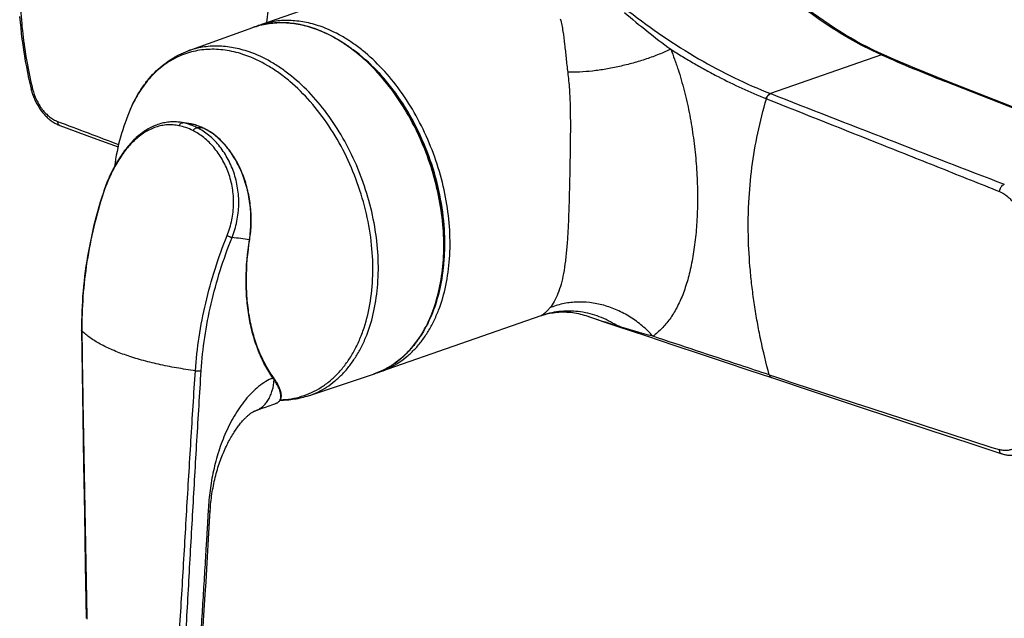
# Model space of a CAD drawing. Header units: millimetres. Extents: x 0 to 1118, y 0 to 864.
# Tile 2 of 13: x 228 to 362, y 116 to 198. Entities that reach past the tile are written whole.
import ezdxf

# ---------------------------------------------------------------- set-up
doc = ezdxf.new("R2010")
doc.units = ezdxf.units.MM
doc.header["$LTSCALE"] = 61.468
doc.layers.get('0').update_dxf_attribs({"linetype": 'CONTINUOUS'})

msp = doc.modelspace()

# ---------------------------------------------------------------- linework, layer by layer
at = {"color": 7, "linetype": 'CONTINUOUS'}
for p, q in [((284.2, 205.67), (260.28, 197.33)), ((250.5, 193.81), (259.31, 196.99)), ((376.6, 180.73), (353.87, 189.68)), ((250.45, 183.94), (249.42, 184.08)), ((276.73, 150.12), (298.61, 157.74)), ((298.73, 157.79), (298.79, 157.81)), ((304.67, 157.75), (307.28, 156.87)), ((307.28, 156.87), (309.06, 156.28)), ((262.24, 149.15), (262.19, 149.22)), ((266.89, 146.8), (275.76, 149.78))]:
    msp.add_line(p, q, dxfattribs=at)
at = {"color": 9, "linetype": 'CONTINUOUS'}
for p, q in [((344.96, 193.27), (329.83, 188)), ((376.29, 180.73), (353.56, 189.68)), ((329.83, 188), (329.87, 187.99)), ((329.25, 187.31), (329.28, 187.3)), ((251.1, 183.82), (251.1, 183.82)), ((251.1, 183.82), (251.1, 183.82)), ((251.8, 183.61), (251.79, 183.61)), ((252.49, 183.33), (252.48, 183.34)), ((276.58, 150.09), (276.61, 150.11))]:
    msp.add_line(p, q, dxfattribs=at)
at = {"color": 7, "linetype": 'CONTINUOUS'}
for points in [[(345.3, 193.26), (344.55, 193.61), (343.78, 193.97), (343.02, 194.35), (342.26, 194.74), (341.51, 195.15), (340.76, 195.57), (340.02, 196), (339.28, 196.46), (338.55, 196.92), (337.82, 197.4), (337.1, 197.89), (336.38, 198.4), (335.66, 198.92), (334.96, 199.46), (334.25, 200.01), (333.56, 200.58), (332.87, 201.16), (332.18, 201.75), (331.5, 202.36), (330.82, 202.98), (330.15, 203.62), (329.49, 204.27), (328.83, 204.94)], [(227.55, 198.48), (227.62, 197.72), (227.69, 196.96), (227.77, 196.19), (227.86, 195.43), (227.96, 194.67), (228.07, 193.9), (228.19, 193.14), (228.32, 192.38), (228.46, 191.62), (228.6, 190.87), (228.76, 190.11), (228.93, 189.36), (229.1, 188.64)], [(353.87, 189.68), (352.41, 190.26), (350.95, 190.85), (349.51, 191.45), (348.09, 192.05), (346.68, 192.66), (345.3, 193.26)], [(229.1, 188.64), (229.13, 188.5), (229.18, 188.35), (229.22, 188.2), (229.27, 188.04), (229.32, 187.89), (229.37, 187.74), (229.43, 187.59), (229.49, 187.44), (229.55, 187.3), (229.61, 187.15), (229.68, 187.01), (229.75, 186.86), (229.82, 186.72), (229.9, 186.58), (229.97, 186.45), (230.05, 186.31), (230.14, 186.17), (230.22, 186.04), (230.31, 185.91), (230.4, 185.78), (230.49, 185.66), (230.59, 185.54), (230.68, 185.41), (230.78, 185.3), (230.88, 185.18), (230.98, 185.07), (231.09, 184.96), (231.19, 184.86), (231.3, 184.75), (231.41, 184.65), (231.52, 184.56), (231.63, 184.46), (231.74, 184.38), (231.86, 184.29), (231.97, 184.21), (232.09, 184.13), (232.21, 184.05), (232.33, 183.98), (232.44, 183.92), (232.56, 183.85), (232.68, 183.79), (232.81, 183.74), (232.93, 183.69), (233.03, 183.65)], [(249.42, 184.08), (249.3, 184.1), (249.1, 184.12), (248.9, 184.13), (248.71, 184.14), (248.51, 184.14), (248.32, 184.14), (248.12, 184.13), (247.92, 184.11), (247.73, 184.09), (247.53, 184.06), (247.34, 184.03), (247.15, 183.99), (246.95, 183.95), (246.76, 183.9), (246.57, 183.84), (246.38, 183.78), (246.18, 183.71), (245.99, 183.63), (245.8, 183.55), (245.61, 183.47), (245.43, 183.38), (245.24, 183.28), (245.05, 183.17), (244.87, 183.06), (244.68, 182.95), (244.5, 182.83), (244.32, 182.7), (244.14, 182.57), (243.96, 182.43), (243.79, 182.29), (243.62, 182.14), (243.44, 181.99), (243.27, 181.83), (243.11, 181.67), (242.94, 181.5), (242.78, 181.33), (242.62, 181.16), (242.46, 180.98), (242.3, 180.79), (242.15, 180.61), (242, 180.41), (241.85, 180.22), (241.7, 180.02), (241.56, 179.82), (241.41, 179.62), (241.28, 179.41), (241.14, 179.2), (241.01, 178.99), (240.87, 178.77), (240.75, 178.55), (240.62, 178.33), (240.5, 178.11), (240.37, 177.88), (240.25, 177.66), (240.14, 177.43), (240.02, 177.19), (239.91, 176.96), (239.8, 176.72), (239.7, 176.48), (239.59, 176.24), (239.49, 176), (239.39, 175.75), (239.3, 175.51), (239.2, 175.26), (239.11, 175.01), (239.03, 174.75), (238.95, 174.52)], [(251.1, 183.82), (250.93, 183.86), (250.73, 183.89), (250.54, 183.93), (250.45, 183.94)], [(251.8, 183.61), (251.7, 183.65), (251.58, 183.69), (251.45, 183.72), (251.33, 183.76), (251.21, 183.79), (251.1, 183.82)], [(233.03, 183.65), (237.55, 181.98), (240.95, 180.72)], [(252.49, 183.33), (252.39, 183.38), (252.27, 183.43), (252.15, 183.48), (252.03, 183.53), (251.91, 183.57), (251.8, 183.61)], [(258.89, 168.1), (258.93, 168.35), (258.97, 168.63), (259, 168.9), (259.03, 169.18), (259.05, 169.45), (259.07, 169.73), (259.08, 170.01), (259.09, 170.29), (259.1, 170.57), (259.1, 170.85), (259.09, 171.13), (259.08, 171.42), (259.07, 171.7), (259.05, 171.98), (259.03, 172.26), (259, 172.54), (258.97, 172.82), (258.94, 173.1), (258.9, 173.38), (258.85, 173.66), (258.8, 173.93), (258.75, 174.21), (258.69, 174.48), (258.63, 174.76), (258.56, 175.03), (258.49, 175.29), (258.42, 175.56), (258.34, 175.83), (258.26, 176.09), (258.17, 176.35), (258.08, 176.6), (257.98, 176.86), (257.88, 177.11), (257.78, 177.36), (257.68, 177.61), (257.57, 177.85), (257.45, 178.09), (257.33, 178.32), (257.21, 178.56), (257.09, 178.79), (256.96, 179.01), (256.83, 179.23), (256.69, 179.45), (256.56, 179.66), (256.42, 179.87), (256.27, 180.08), (256.12, 180.28), (255.97, 180.48), (255.82, 180.67), (255.67, 180.85), (255.51, 181.04), (255.35, 181.21), (255.18, 181.39), (255.02, 181.56), (254.85, 181.72), (254.68, 181.88), (254.5, 182.03), (254.33, 182.17), (254.15, 182.32), (253.97, 182.45), (253.79, 182.58), (253.61, 182.71), (253.42, 182.83), (253.24, 182.94), (253.05, 183.05), (252.86, 183.15), (252.67, 183.25), (252.49, 183.33)], [(238.95, 174.52), (238.74, 173.88), (238.54, 173.22), (238.34, 172.56), (238.15, 171.9), (237.97, 171.23), (237.8, 170.56), (237.63, 169.89), (237.47, 169.22), (237.32, 168.54), (237.18, 167.87), (237.05, 167.19), (236.92, 166.51), (236.8, 165.84), (236.69, 165.16), (236.58, 164.48), (236.49, 163.8), (236.4, 163.12), (236.32, 162.44), (236.25, 161.76), (236.19, 161.08), (236.13, 160.4), (236.09, 159.72), (236.05, 159.05), (236.02, 158.37), (236, 157.7), (235.98, 157.02), (235.98, 156.35), (235.98, 155.7)], [(298.6, 157.74), (298.66, 157.76), (298.7, 157.77), (298.73, 157.79)], [(298.79, 157.81), (298.96, 157.86), (299.15, 157.91), (299.35, 157.97), (299.57, 158.02), (299.79, 158.06), (300.02, 158.11), (300.25, 158.14), (300.5, 158.18), (300.75, 158.2), (301.01, 158.22), (301.27, 158.24), (301.53, 158.24), (301.8, 158.24), (302.08, 158.23), (302.35, 158.22), (302.62, 158.19), (302.89, 158.16), (303.15, 158.12), (303.42, 158.07), (303.68, 158.02), (303.94, 157.96), (304.19, 157.89), (304.44, 157.82), (304.67, 157.75)], [(235.98, 155.7), (236.05, 149.94), (236.14, 143.86), (236.25, 137.47), (236.37, 130.78), (236.49, 123.78), (236.62, 116.5)], [(309.06, 156.28), (312.94, 154.98), (316.68, 153.73), (320.25, 152.54), (323.66, 151.4), (326.91, 150.32), (329.98, 149.29)], [(262.19, 149.22), (262.16, 149.27), (262.13, 149.31), (262.08, 149.38)], [(262.44, 145.78), (262.47, 145.79), (262.53, 145.82), (262.59, 145.85), (262.66, 145.88), (262.71, 145.92), (262.77, 145.95), (262.82, 145.99), (262.87, 146.03), (262.92, 146.08), (262.96, 146.13), (263, 146.18), (263.03, 146.23), (263.07, 146.29), (263.1, 146.34), (263.12, 146.41), (263.14, 146.47), (263.16, 146.54), (263.18, 146.61), (263.19, 146.68), (263.2, 146.76), (263.2, 146.84), (263.2, 146.92), (263.19, 147.01), (263.18, 147.1), (263.16, 147.2), (263.14, 147.3), (263.12, 147.4), (263.09, 147.51), (263.05, 147.62), (263.01, 147.73), (262.96, 147.85), (262.91, 147.97), (262.86, 148.09), (262.79, 148.22), (262.73, 148.35), (262.66, 148.48), (262.58, 148.61), (262.5, 148.74), (262.42, 148.88), (262.33, 149.02), (262.24, 149.15)], [(329.98, 149.29), (335.79, 147.36), (341.37, 145.5), (346.72, 143.73), (351.84, 142.04), (356.72, 140.44), (361.34, 138.92)], [(259.7, 144.79), (260.57, 145.11), (261.04, 145.28), (261.53, 145.46), (262.06, 145.65), (262.44, 145.78)], [(253.51, 131.2), (253.53, 131.46), (253.55, 131.74), (253.57, 132.02), (253.6, 132.3), (253.63, 132.58), (253.67, 132.87), (253.7, 133.15), (253.74, 133.44), (253.79, 133.72), (253.84, 134.01), (253.89, 134.29), (253.94, 134.57), (254, 134.85), (254.06, 135.13), (254.12, 135.41), (254.19, 135.69), (254.26, 135.97), (254.33, 136.24), (254.41, 136.51), (254.49, 136.78), (254.57, 137.04), (254.65, 137.3), (254.74, 137.56), (254.83, 137.81), (254.92, 138.06), (255.01, 138.31), (255.1, 138.55), (255.2, 138.79), (255.3, 139.03), (255.4, 139.26), (255.5, 139.49), (255.6, 139.72), (255.71, 139.94), (255.81, 140.16), (255.92, 140.37), (256.02, 140.57), (256.13, 140.77), (256.24, 140.96), (256.34, 141.15), (256.45, 141.33), (256.55, 141.5), (256.66, 141.67), (256.76, 141.84), (256.86, 141.99), (256.96, 142.15), (257.06, 142.29), (257.16, 142.44), (257.26, 142.57), (257.36, 142.71), (257.46, 142.83), (257.56, 142.96), (257.65, 143.07), (257.74, 143.18), (257.83, 143.29), (257.92, 143.39), (258.01, 143.49), (258.09, 143.58), (258.18, 143.67), (258.26, 143.75), (258.34, 143.83), (258.42, 143.91), (258.49, 143.98), (258.57, 144.05), (258.64, 144.11), (258.71, 144.17), (258.78, 144.23), (258.85, 144.28), (258.91, 144.34), (258.98, 144.39), (259.04, 144.43), (259.11, 144.48), (259.17, 144.52), (259.23, 144.56), (259.29, 144.59), (259.34, 144.63), (259.4, 144.66), (259.45, 144.68), (259.5, 144.71), (259.55, 144.73), (259.6, 144.76), (259.65, 144.78), (259.7, 144.79)], [(361.34, 138.92), (361.44, 138.89), (361.55, 138.86), (361.66, 138.83), (361.78, 138.81), (361.89, 138.79), (362, 138.77), (362.11, 138.75), (362.22, 138.74), (362.33, 138.74), (362.44, 138.73), (362.55, 138.73), (362.65, 138.74), (362.76, 138.74), (362.86, 138.75), (362.97, 138.77), (363.07, 138.79), (363.17, 138.81), (363.27, 138.83), (363.37, 138.86), (363.47, 138.89), (363.52, 138.9)], [(252.83, 119.76), (252.94, 121.49), (253.04, 123.19), (253.14, 124.86), (253.24, 126.5), (253.34, 128.1), (253.43, 129.68), (253.51, 131.2)], [(252.02, 106.77), (252.26, 110.63), (252.38, 112.52), (252.5, 114.38), (252.61, 116.2), (252.83, 119.76)]]:
    msp.add_lwpolyline(points, dxfattribs=at)
at = {"color": 9, "linetype": 'CONTINUOUS'}
for centre, radius, start, end in [((394.07, 298.98), 130.65, 229.9078, 233.4407), ((262.43, 181.88), 15.87, 70.5583, 70.7828), ((435.84, 398.71), 224.64, 246.1364, 248.5133), ((2149.42, 4830.06), 4985.94, 248.59631, 248.98857), ((987.19, 2169.79), 2124.1, 249.19406, 249.43419), ((248.56, 177.69), 6.45, 78.8847, 82.2599), ((230.32, 52.95), 132.51, 81.2614, 81.545), ((249.56, 177.47), 6.53, 76.4291, 82.1847), ((230.27, 52.66), 132.8, 80.9786, 81.2618), ((249.36, 176.66), 7.36, 70.7685, 76.3424), ((252.26, 142.7), 40.64, 89.6993, 90.7111), ((249.19, 176.18), 7.87, 65.3512, 70.6362), ((167.64, -530.51), 704.52, 82.56157, 82.75571), ((370.35, 353.23), 206.22, 251.4283, 252.6636), ((252.95, 142.92), 11.1, 33.3409, 34.8195), ((272.27, 160.19), 10.98, 288.5494, 289.7578), ((272.27, 160.2), 10.98, 289.758, 290.946), ((272.27, 160.21), 10.99, 290.946, 291.5345), ((272.26, 160.22), 11.01, 291.5348, 293.1026), ((1220.79, 2837.91), 2832.1, 251.66009, 252.32662)]:
    msp.add_arc(centre, radius, start, end, dxfattribs=at)
at = {"color": 7, "linetype": 'CONTINUOUS'}
for centre, radius, start, end in [((263.99, 186.69), 11.27, 109.2176, 111.6027), ((262.5, 181.87), 15.88, 70.7828, 71.0108), ((269.71, 174.15), 29.5, 156.4522, 172.3708), ((273.03, 160.76), 11.27, 286.8306, 289.2167)]:
    msp.add_arc(centre, radius, start, end, dxfattribs=at)
at = {"color": 9, "linetype": 'CONTINUOUS'}
for points, knots in [([(229.34, 217.29), (229.03, 216.23), (228.5, 214.04), (227.96, 210.66), (227.64, 207.16), (227.52, 203.56), (227.62, 199.87), (227.93, 196.12), (228.48, 192.35), (229, 189.85), (229.31, 188.61)], [0, 0, 0, 0, 0.11484, 0.232659, 0.353905, 0.478483, 0.605946, 0.735721, 0.867242, 1, 1, 1, 1]), ([(261.23, 197.66), (261.33, 198.71), (261.6, 200.79), (262.19, 203.91), (262.96, 207.02), (263.58, 209.06), (263.92, 210.08)], [0, 0, 0, 0, 0.246766, 0.495799, 0.746957, 1, 1, 1, 1]), ([(344.96, 193.27), (343.41, 193.96), (340.36, 195.51), (336.02, 198.32), (331.91, 201.58), (329.36, 204.03), (328.12, 205.32)], [0, 0, 0, 0, 0.244403, 0.491792, 0.743321, 1, 1, 1, 1]), ([(310.55, 199.19), (313.57, 196.84), (318.26, 193.63), (324.84, 190.11), (328.17, 188.65), (329.83, 188)], [0, 0, 0, 0, 0.513473, 0.760042, 1, 1, 1, 1]), ([(267.66, 196.86), (266.95, 197.11), (265.53, 197.49), (263.72, 197.68), (262.31, 197.64), (261.28, 197.52), (260.28, 197.31), (259.63, 197.11), (259.31, 196.99)], [0, 0, 0, 0, 0.263693, 0.515898, 0.638775, 0.76006, 0.880281, 1, 1, 1, 1]), ([(268.51, 197.16), (267.81, 197.4), (266.41, 197.78), (264.63, 197.97), (263.24, 197.95), (262.23, 197.83), (261.24, 197.64), (260.59, 197.44), (260.28, 197.33)], [0, 0, 0, 0, 0.26361, 0.515879, 0.638801, 0.760117, 0.880336, 1, 1, 1, 1]), ([(301.2, 198.16), (301.35, 197.61), (301.58, 196.46), (301.8, 194.68), (301.99, 192.82), (302.13, 191.55), (302.21, 190.9)], [0, 0, 0, 0, 0.235647, 0.478708, 0.73276, 1, 1, 1, 1]), ([(276.61, 150.11), (277.03, 150.29), (277.84, 150.7), (278.99, 151.47), (280.06, 152.38), (281.4, 153.8), (282.84, 155.94), (284.13, 158.91), (284.98, 162.26), (285.38, 165.89), (285.31, 169.71), (284.79, 173.64), (283.81, 177.55), (282.42, 181.36), (280.64, 184.96), (278.52, 188.26), (276.11, 191.18), (273.89, 193.25), (272.02, 194.64), (270.17, 195.8), (268.71, 196.49), (267.71, 196.84)], [0, 0, 0, 0, 0.023919, 0.048148, 0.072868, 0.098235, 0.151329, 0.208165, 0.268926, 0.333384, 0.400992, 0.47096, 0.542341, 0.614096, 0.685163, 0.754523, 0.821267, 0.88467, 0.914984, 0.944316, 1, 1, 1, 1]), ([(276.73, 150.12), (277.17, 150.27), (278.02, 150.63), (279.23, 151.33), (280.36, 152.18), (281.42, 153.18), (282.38, 154.32), (283.24, 155.6), (284, 157), (284.89, 159.05), (285.71, 161.88), (286.2, 165.54), (286.21, 169.42), (285.74, 173.4), (284.8, 177.4), (283.42, 181.3), (281.64, 184.99), (279.5, 188.38), (277.06, 191.37), (274.8, 193.5), (272.89, 194.92), (271.01, 196.11), (269.52, 196.81), (268.51, 197.16)], [0, 0, 0, 0, 0.023931, 0.04807, 0.072615, 0.097742, 0.1236, 0.150309, 0.177952, 0.206582, 0.266812, 0.330901, 0.39833, 0.468313, 0.53988, 0.611954, 0.683427, 0.753229, 0.820402, 0.88418, 0.914651, 0.944118, 1, 1, 1, 1]), ([(258.24, 193.24), (257.46, 193.52), (256.27, 193.83), (254.66, 194.02), (253.49, 194.04), (252.34, 193.96), (251.22, 193.75), (250.13, 193.44), (249.08, 193.01), (248.07, 192.47), (247.12, 191.83), (246.21, 191.08), (245.07, 189.93), (243.8, 188.25), (243.01, 186.73), (242.66, 185.93)], [0, 0, 0, 0, 0.129532, 0.191938, 0.253038, 0.313117, 0.372494, 0.431512, 0.490528, 0.5499, 0.609971, 0.67106, 0.733452, 0.862951, 1, 1, 1, 1]), ([(258.81, 193.68), (258.11, 193.92), (256.7, 194.3), (254.89, 194.49), (253.49, 194.45), (252.47, 194.33), (251.47, 194.12), (250.82, 193.92), (250.5, 193.81)], [0, 0, 0, 0, 0.263693, 0.515898, 0.638775, 0.76006, 0.880281, 1, 1, 1, 1]), ([(263.06, 146.27), (263.55, 146.29), (264.54, 146.38), (265.97, 146.72), (267.34, 147.24), (268.64, 147.95), (269.86, 148.84), (270.98, 149.9), (271.99, 151.12), (272.9, 152.49), (273.68, 154), (274.58, 156.23), (275.37, 159.3), (275.75, 163.25), (275.58, 167.42), (274.87, 171.67), (273.63, 175.87), (271.92, 179.89), (269.77, 183.61), (267.26, 186.9), (264.9, 189.25), (262.89, 190.82), (260.91, 192.11), (259.32, 192.87), (258.24, 193.24)], [0, 0, 0, 0, 0.024689, 0.049066, 0.073374, 0.097859, 0.122757, 0.148278, 0.174601, 0.201863, 0.230159, 0.259544, 0.321554, 0.387683, 0.457227, 0.529175, 0.602319, 0.675364, 0.74702, 0.816104, 0.881643, 0.912891, 0.943044, 1, 1, 1, 1]), ([(266.89, 146.8), (267.32, 146.95), (268.18, 147.3), (269.39, 147.98), (270.53, 148.82), (271.59, 149.81), (272.55, 150.94), (273.42, 152.2), (274.19, 153.59), (275.09, 155.63), (275.92, 158.45), (276.42, 162.09), (276.45, 165.95), (275.99, 169.94), (275.06, 173.93), (273.69, 177.82), (271.92, 181.51), (269.79, 184.9), (267.35, 187.89), (265.09, 190.02), (263.19, 191.44), (261.32, 192.63), (259.83, 193.32), (258.81, 193.68)], [0, 0, 0, 0, 0.023939, 0.048068, 0.072587, 0.097677, 0.12349, 0.150148, 0.177738, 0.206316, 0.266454, 0.330475, 0.397867, 0.467846, 0.539438, 0.611562, 0.683102, 0.75298, 0.82023, 0.884077, 0.91458, 0.944074, 1, 1, 1, 1]), ([(284.59, 160.64), (284.97, 162.02), (285.35, 164.19), (285.5, 167.15), (285.43, 170.28), (284.89, 174.27), (283.59, 178.97), (281.68, 183.47), (279.63, 186.93), (277.75, 189.43), (275.78, 191.65), (274.14, 193.12), (272.99, 193.97)], [0, 0, 0, 0, 0.115686, 0.176561, 0.239124, 0.368069, 0.499959, 0.631855, 0.760817, 0.823392, 0.884281, 1, 1, 1, 1]), ([(316.25, 194.04), (315.73, 193.79), (314.64, 193.32), (312.92, 192.69), (311.12, 192.14), (309.28, 191.68), (307.42, 191.31), (305.61, 191.05), (303.88, 190.91), (302.75, 190.89), (302.21, 190.9)], [0, 0, 0, 0, 0.119895, 0.246463, 0.377177, 0.509378, 0.640357, 0.767447, 0.888104, 1, 1, 1, 1]), ([(316.25, 194.04), (316.43, 193.59), (316.69, 192.91), (317.01, 191.99), (317.48, 190.58), (318.11, 188.4), (318.79, 185.42), (319.22, 182.86), (319.49, 180.78), (319.71, 178.7), (319.88, 176.11), (319.92, 173.07), (319.81, 170.17), (319.58, 167.87), (319.33, 166.13), (319.11, 164.91), (318.86, 163.74), (318.57, 162.64), (318.25, 161.59), (317.78, 160.3), (317.12, 158.83), (316.17, 157.28), (315.08, 155.97), (314.25, 155.24), (313.82, 154.93)], [0, 0, 0, 0, 0.035325, 0.053116, 0.071003, 0.143597, 0.217975, 0.293923, 0.332276, 0.370695, 0.446965, 0.521148, 0.591853, 0.65819, 0.689582, 0.71977, 0.74875, 0.77653, 0.803138, 0.828612, 0.876305, 0.920189, 0.961086, 1, 1, 1, 1]), ([(316.25, 194.04), (316.78, 193.7), (317.85, 193.03), (319.46, 192.08), (321.07, 191.17), (324.28, 189.46), (327.02, 188.2), (329.25, 187.31)], [0, 0, 0, 0, 0.128997, 0.256839, 0.38353, 0.509083, 1, 1, 1, 1]), ([(344.96, 193.27), (345.02, 193.29), (345.14, 193.31), (345.25, 193.28), (345.3, 193.26)], [0, 0, 0, 0, 0.517208, 1, 1, 1, 1]), ([(302.21, 190.9), (302.31, 190.13), (302.46, 188.55), (302.56, 186.15), (302.58, 183.69), (302.56, 181.18), (302.52, 178.66), (302.47, 176.15), (302.41, 173.7), (302.34, 171.35), (302.24, 169.13), (302.1, 167.09), (301.92, 165.22), (301.67, 163.55), (301.34, 162.07), (300.93, 160.79), (300.43, 159.69), (300, 159.06), (299.77, 158.79)], [0, 0, 0, 0, 0.071889, 0.145689, 0.221342, 0.298489, 0.376404, 0.453964, 0.529774, 0.602405, 0.670669, 0.733757, 0.791271, 0.843117, 0.889434, 0.930555, 0.967088, 1, 1, 1, 1]), ([(353.56, 189.68), (353.61, 189.7), (353.72, 189.72), (353.82, 189.7), (353.87, 189.68)], [0, 0, 0, 0, 0.519127, 1, 1, 1, 1]), ([(229.31, 188.61), (229.28, 188.61), (229.23, 188.61), (229.17, 188.61), (229.14, 188.61), (229.12, 188.62), (229.1, 188.63), (229.1, 188.64)], [0, 0, 0, 0, 0.395144, 0.692658, 0.803531, 0.8897, 1, 1, 1, 1]), ([(229.31, 188.61), (229.44, 188.11), (229.78, 187.13), (230.45, 186.04), (231.09, 185.3), (231.6, 184.83), (232.13, 184.46), (232.51, 184.28), (232.7, 184.21)], [0, 0, 0, 0, 0.270575, 0.535159, 0.661355, 0.781525, 0.894613, 1, 1, 1, 1]), ([(329.25, 187.31), (329.27, 187.39), (329.34, 187.55), (329.48, 187.75), (329.64, 187.91), (329.77, 187.98), (329.83, 188)], [0, 0, 0, 0, 0.273571, 0.537926, 0.782211, 1, 1, 1, 1]), ([(329.28, 187.3), (329.31, 187.38), (329.38, 187.53), (329.51, 187.74), (329.68, 187.89), (329.81, 187.96), (329.87, 187.99)], [0, 0, 0, 0, 0.273554, 0.537904, 0.782195, 1, 1, 1, 1]), ([(329.66, 149.67), (329.23, 151.26), (328.66, 153.64), (328.04, 156.83), (327.65, 159.19), (327.33, 161.54), (327, 164.65), (326.82, 167.76), (326.8, 170.87), (326.9, 174), (327.25, 177.93), (328.06, 182.64), (328.84, 185.75), (329.28, 187.3)], [0, 0, 0, 0, 0.129214, 0.192753, 0.25564, 0.317889, 0.379503, 0.501655, 0.562751, 0.62412, 0.747987, 0.873372, 1, 1, 1, 1]), ([(329.28, 187.3), (334.56, 185.2), (342.49, 182.04), (353.08, 177.83), (358.39, 175.71), (361.05, 174.66)], [0, 0, 0, 0, 0.498633, 0.748874, 1, 1, 1, 1]), ([(232.7, 184.21), (232.7, 184.14), (232.72, 184.02), (232.79, 183.85), (232.89, 183.72), (232.98, 183.67), (233.03, 183.65)], [0, 0, 0, 0, 0.285927, 0.545372, 0.780275, 1, 1, 1, 1]), ([(249.25, 183.62), (249.28, 183.68), (249.35, 183.8), (249.48, 183.93), (249.64, 184.01), (249.75, 184.02), (249.8, 184.02)], [0, 0, 0, 0, 0.287985, 0.550645, 0.785413, 1, 1, 1, 1]), ([(251.76, 183.33), (251.44, 183.49), (250.8, 183.77), (250.13, 183.95), (249.8, 184.02)], [0, 0, 0, 0, 0.507789, 1, 1, 1, 1]), ([(249.25, 183.62), (248.99, 183.67), (248.46, 183.74), (247.66, 183.75), (246.87, 183.64), (246.1, 183.44), (245.34, 183.13), (244.33, 182.58), (243.4, 181.85), (242.53, 180.97), (241.68, 179.95), (240.72, 178.5), (239.74, 176.58), (239.22, 175.22), (238.99, 174.52)], [0, 0, 0, 0, 0.053414, 0.106279, 0.159124, 0.21251, 0.266984, 0.323049, 0.44136, 0.504234, 0.569636, 0.707358, 0.85213, 1, 1, 1, 1]), ([(251.16, 182.95), (250.85, 183.11), (250.23, 183.37), (249.57, 183.56), (249.25, 183.62)], [0, 0, 0, 0, 0.508172, 1, 1, 1, 1]), ([(251.16, 182.95), (251.2, 183.01), (251.28, 183.12), (251.43, 183.25), (251.59, 183.33), (251.71, 183.34), (251.76, 183.33)], [0, 0, 0, 0, 0.289807, 0.557302, 0.79384, 1, 1, 1, 1]), ([(255.81, 168.65), (256.09, 169.34), (256.52, 170.75), (256.77, 172.95), (256.6, 175.12), (256.06, 177.19), (255.19, 179.06), (254.05, 180.69), (252.71, 182.02), (251.69, 182.69), (251.16, 182.95)], [0, 0, 0, 0, 0.134869, 0.268976, 0.401414, 0.531155, 0.657003, 0.777697, 0.892178, 1, 1, 1, 1]), ([(256.48, 168.39), (256.77, 169.1), (257.21, 170.58), (257.47, 172.86), (257.31, 175.12), (256.78, 177.28), (255.9, 179.25), (254.75, 180.96), (253.37, 182.35), (252.3, 183.06), (251.76, 183.33)], [0, 0, 0, 0, 0.134891, 0.269068, 0.401591, 0.531398, 0.657265, 0.777912, 0.892287, 1, 1, 1, 1]), ([(258.85, 168.08), (258.97, 168.84), (259.11, 170.4), (259, 172.75), (258.58, 175.06), (257.86, 177.26), (256.86, 179.26), (255.61, 180.99), (254.16, 182.38), (253.06, 183.07), (252.49, 183.33)], [0, 0, 0, 0, 0.131645, 0.265726, 0.399875, 0.531696, 0.658981, 0.779968, 0.893638, 1, 1, 1, 1]), ([(238.99, 174.52), (238.48, 172.98), (237.6, 169.86), (236.66, 165.12), (236.11, 160.37), (236.01, 157.2), (236.03, 155.63)], [0, 0, 0, 0, 0.253125, 0.505382, 0.75492, 1, 1, 1, 1]), ([(238.99, 174.52), (238.98, 174.52), (238.97, 174.52), (238.96, 174.52), (238.95, 174.52), (238.95, 174.52), (238.95, 174.52)], [0, 0, 0, 0, 0.417481, 0.721091, 0.911361, 1, 1, 1, 1]), ([(361.05, 174.66), (361.06, 174.76), (361.11, 174.98), (361.25, 175.27), (361.44, 175.5), (361.61, 175.61), (361.69, 175.64)], [0, 0, 0, 0, 0.265485, 0.533375, 0.783024, 1, 1, 1, 1]), ([(361.05, 174.66), (361.43, 174.5), (361.98, 174.15), (362.61, 173.54), (363.06, 172.99), (363.46, 172.38), (363.91, 171.48), (364.16, 170.75), (364.27, 170.26)], [0, 0, 0, 0, 0.220283, 0.34018, 0.465806, 0.596097, 0.729684, 1, 1, 1, 1]), ([(251.5, 150.24), (251.6, 151.77), (251.94, 154.87), (252.84, 159.5), (254.11, 164.12), (255.21, 167.15), (255.81, 168.65)], [0, 0, 0, 0, 0.242644, 0.491419, 0.744524, 1, 1, 1, 1]), ([(252.28, 150.26), (252.38, 151.76), (252.71, 154.81), (253.58, 159.37), (254.83, 163.92), (255.89, 166.91), (256.48, 168.39)], [0, 0, 0, 0, 0.242669, 0.491452, 0.744549, 1, 1, 1, 1]), ([(255.81, 168.65), (255.94, 168.6), (256.16, 168.51), (256.38, 168.43), (256.49, 168.39)], [0, 0, 0, 0, 0.547739, 1, 1, 1, 1]), ([(262.06, 149.25), (261.65, 149.82), (260.9, 151.04), (259.99, 153.04), (259.27, 155.23), (258.76, 157.58), (258.46, 160.07), (258.33, 163.59), (258.57, 166.28), (258.85, 168.08)], [0, 0, 0, 0, 0.107024, 0.219094, 0.336554, 0.459488, 0.587746, 0.720982, 1, 1, 1, 1]), ([(258.85, 168.08), (258.86, 168.08), (258.87, 168.08), (258.88, 168.09), (258.89, 168.1), (258.89, 168.1)], [0, 0, 0, 0, 0.358064, 0.641441, 1, 1, 1, 1]), ([(299.77, 158.79), (299.67, 158.68), (299.49, 158.46), (299.23, 158.19), (299, 157.98), (298.85, 157.87), (298.78, 157.83)], [0, 0, 0, 0, 0.331547, 0.603973, 0.824388, 1, 1, 1, 1]), ([(308.9, 156.38), (308.52, 156.62), (307.75, 157.07), (306.53, 157.61), (305.27, 158.01), (303.97, 158.27), (302.66, 158.38), (301.35, 158.34), (300.05, 158.16), (299.21, 157.94), (298.79, 157.81)], [0, 0, 0, 0, 0.126878, 0.253112, 0.378721, 0.503754, 0.628288, 0.752424, 0.876282, 1, 1, 1, 1]), ([(313.82, 154.93), (313.37, 155.43), (312.4, 156.38), (310.76, 157.58), (309, 158.52), (307.14, 159.19), (305.24, 159.56), (303.34, 159.63), (301.5, 159.39), (300.33, 159.02), (299.77, 158.79)], [0, 0, 0, 0, 0.131045, 0.261539, 0.39069, 0.517819, 0.64243, 0.764268, 0.883352, 1, 1, 1, 1]), ([(298.78, 157.83), (298.76, 157.82), (298.71, 157.79), (298.65, 157.76), (298.6, 157.74)], [0, 0, 0, 0, 0.272624, 1, 1, 1, 1]), ([(236.03, 155.63), (236.01, 155.64), (235.99, 155.66), (235.98, 155.69), (235.98, 155.7)], [0, 0, 0, 0, 0.557425, 1, 1, 1, 1]), ([(236.03, 155.63), (236.06, 152.36), (236.16, 145.81), (236.34, 136), (236.53, 126.2), (236.65, 119.66), (236.71, 116.39)], [0, 0, 0, 0, 0.250253, 0.500222, 0.750096, 1, 1, 1, 1]), ([(251.5, 150.24), (251.06, 150.29), (250.19, 150.41), (248.51, 150.69), (246.49, 151.08), (244.2, 151.65), (242.1, 152.3), (240.22, 153.02), (238.81, 153.7), (237.81, 154.28), (237.15, 154.71), (236.56, 155.16), (236.19, 155.47), (236.03, 155.63)], [0, 0, 0, 0, 0.079744, 0.157902, 0.308712, 0.451015, 0.583551, 0.705275, 0.815422, 0.86603, 0.913635, 0.958273, 1, 1, 1, 1]), ([(308.9, 156.38), (308.92, 156.35), (308.97, 156.32), (309.03, 156.29), (309.06, 156.28)], [0, 0, 0, 0, 0.507203, 1, 1, 1, 1]), ([(313.82, 154.93), (312.99, 155.15), (311.35, 155.62), (309.71, 156.12), (308.9, 156.38)], [0, 0, 0, 0, 0.500178, 1, 1, 1, 1]), ([(329.66, 149.67), (328.34, 150.11), (323.06, 151.86), (317.78, 153.61), (313.82, 154.93)], [0, 0, 0, 0, 0.250038, 1, 1, 1, 1]), ([(249.18, 112.05), (249.37, 115.23), (249.75, 121.59), (250.31, 131.14), (250.88, 140.69), (251.28, 147.05), (251.5, 150.24)], [0, 0, 0, 0, 0.249848, 0.499703, 0.749688, 1, 1, 1, 1]), ([(250.07, 112.05), (250.25, 115.23), (250.61, 121.6), (251.14, 131.15), (251.69, 140.7), (252.08, 147.07), (252.28, 150.26)], [0, 0, 0, 0, 0.249868, 0.499721, 0.749696, 1, 1, 1, 1]), ([(251.5, 150.24), (251.56, 150.23), (251.7, 150.21), (251.91, 150.2), (252.11, 150.22), (252.23, 150.24), (252.28, 150.26)], [0, 0, 0, 0, 0.263719, 0.530381, 0.78139, 1, 1, 1, 1]), ([(262.06, 149.25), (261.72, 149.12), (261.04, 148.76), (260.07, 148.08), (259.15, 147.24), (258.29, 146.27), (257.48, 145.2), (256.75, 144.04), (256.09, 142.82), (255.51, 141.56), (254.99, 140.26), (254.55, 138.93), (254.18, 137.6), (253.77, 135.83), (253.42, 133.62), (253.27, 131.84), (253.22, 130.96)], [0, 0, 0, 0, 0.052136, 0.107804, 0.166564, 0.227848, 0.291064, 0.355647, 0.421088, 0.486951, 0.552883, 0.618618, 0.683929, 0.748637, 0.875808, 1, 1, 1, 1]), ([(259.7, 144.79), (259.87, 144.86), (260.22, 145.02), (260.69, 145.36), (261.11, 145.8), (261.47, 146.31), (261.76, 146.9), (262.07, 147.8), (262.19, 148.52), (262.22, 149.02)], [0, 0, 0, 0, 0.108654, 0.219392, 0.334062, 0.454113, 0.580511, 0.713736, 1, 1, 1, 1]), ([(262.06, 149.25), (262.07, 149.26), (262.08, 149.29), (262.09, 149.32), (262.09, 149.36), (262.08, 149.38), (262.08, 149.38)], [0, 0, 0, 0, 0.284356, 0.544585, 0.780268, 1, 1, 1, 1]), ([(262.22, 149.02), (262.23, 149.03), (262.24, 149.05), (262.25, 149.09), (262.25, 149.12), (262.24, 149.14), (262.24, 149.15)], [0, 0, 0, 0, 0.281244, 0.54053, 0.777487, 1, 1, 1, 1]), ([(262.44, 145.78), (262.57, 145.83), (262.75, 145.92), (262.93, 146.1), (263.03, 146.26), (263.09, 146.42), (263.13, 146.6), (263.14, 146.8), (263.11, 147.08), (263.02, 147.47), (262.83, 147.96), (262.56, 148.48), (262.34, 148.83), (262.22, 149.02)], [0, 0, 0, 0, 0.109946, 0.158579, 0.205458, 0.252461, 0.301143, 0.352639, 0.407692, 0.529925, 0.669478, 0.826353, 1, 1, 1, 1]), ([(329.66, 149.67), (329.67, 149.63), (329.71, 149.54), (329.78, 149.43), (329.87, 149.34), (329.94, 149.31), (329.98, 149.29)], [0, 0, 0, 0, 0.277622, 0.533655, 0.771915, 1, 1, 1, 1]), ([(364.28, 141.56), (364.23, 141.36), (364.1, 140.97), (363.82, 140.45), (363.47, 140.01), (363.05, 139.68), (362.59, 139.45), (362.07, 139.34), (361.53, 139.35), (361.17, 139.43), (360.99, 139.49)], [0, 0, 0, 0, 0.142477, 0.275823, 0.400931, 0.519785, 0.635422, 0.751577, 0.87206, 1, 1, 1, 1]), ([(360.99, 139.49), (361, 139.42), (361.02, 139.29), (361.09, 139.12), (361.2, 138.99), (361.29, 138.94), (361.34, 138.92)], [0, 0, 0, 0, 0.28808, 0.54837, 0.782409, 1, 1, 1, 1]), ([(253.22, 130.96), (253.21, 130.82), (253.2, 130.52), (253.17, 130.08), (253.15, 129.63), (253.11, 129.04), (253.07, 128.3), (253.02, 127.42), (252.96, 126.53), (252.89, 125.35), (252.8, 123.87), (252.7, 122.09), (252.55, 119.73), (252.37, 116.77), (252.15, 113.21), (251.85, 108.48), (251.63, 104.93), (251.49, 102.56)], [0, 0, 0, 0, 0.01558, 0.031194, 0.04681, 0.062421, 0.093632, 0.124852, 0.156082, 0.187316, 0.249795, 0.31229, 0.374797, 0.499836, 0.62489, 0.749945, 1, 1, 1, 1]), ([(253.51, 131.2), (253.51, 131.18), (253.49, 131.12), (253.43, 131.06), (253.34, 131.01), (253.26, 130.98), (253.22, 130.96)], [0, 0, 0, 0, 0.180973, 0.398093, 0.669842, 1, 1, 1, 1])]:
    msp.add_open_spline(points, degree=3, knots=knots, dxfattribs=at)
at = {"color": 7, "linetype": 'CONTINUOUS'}
for points, knots in [([(259.31, 196.99), (259.63, 197.11), (260.28, 197.31), (261.29, 197.52), (262.32, 197.65), (263.73, 197.69), (265.54, 197.5), (266.96, 197.13), (267.66, 196.88)], [0, 0, 0, 0, 0.119997, 0.240468, 0.361942, 0.484921, 0.736988, 1, 1, 1, 1]), ([(267.72, 196.86), (268.74, 196.51), (270.24, 195.81), (272.13, 194.62), (274.04, 193.19), (276.31, 191.05), (278.75, 188.05), (280.89, 184.65), (282.67, 180.95), (284.04, 177.04), (284.97, 173.04), (285.43, 169.05), (285.4, 165.17), (284.89, 161.51), (283.91, 158.17), (282.69, 155.68), (281.5, 153.96), (280.52, 152.82), (279.45, 151.82), (278.3, 150.97), (277.07, 150.28), (276.2, 149.93), (275.76, 149.78)], [0, 0, 0, 0, 0.056048, 0.085569, 0.116075, 0.179879, 0.247032, 0.316775, 0.388158, 0.460116, 0.531546, 0.601379, 0.668658, 0.732617, 0.792764, 0.848975, 0.875723, 0.901653, 0.926884, 0.951567, 0.975875, 1, 1, 1, 1]), ([(242.66, 185.93), (243.07, 186.86), (243.78, 188.19), (244.94, 189.78), (245.89, 190.85), (246.93, 191.8), (248.05, 192.61), (249.24, 193.3), (250.08, 193.65), (250.5, 193.81)], [0, 0, 0, 0, 0.265163, 0.392974, 0.51799, 0.640663, 0.761508, 0.88109, 1, 1, 1, 1]), ([(262.08, 149.38), (261.67, 149.95), (260.93, 151.16), (260.02, 153.14), (259.31, 155.31), (258.8, 157.65), (258.5, 160.13), (258.38, 163.64), (258.61, 166.31), (258.89, 168.1)], [0, 0, 0, 0, 0.106741, 0.218627, 0.335998, 0.458925, 0.587247, 0.720606, 1, 1, 1, 1]), ([(266.89, 146.8), (266.27, 146.6), (264.98, 146.28), (263.66, 146.18), (263, 146.18)], [0, 0, 0, 0, 0.497171, 1, 1, 1, 1])]:
    msp.add_open_spline(points, degree=3, knots=knots, dxfattribs=at)
at = {"color": 9, "linetype": 'CONTINUOUS'}
msp.add_open_spline([(252.48, 183.34), (252.48, 183.34), (252.49, 183.33), (252.49, 183.33)], degree=3, dxfattribs=at)

doc.saveas('drawing.dxf')
